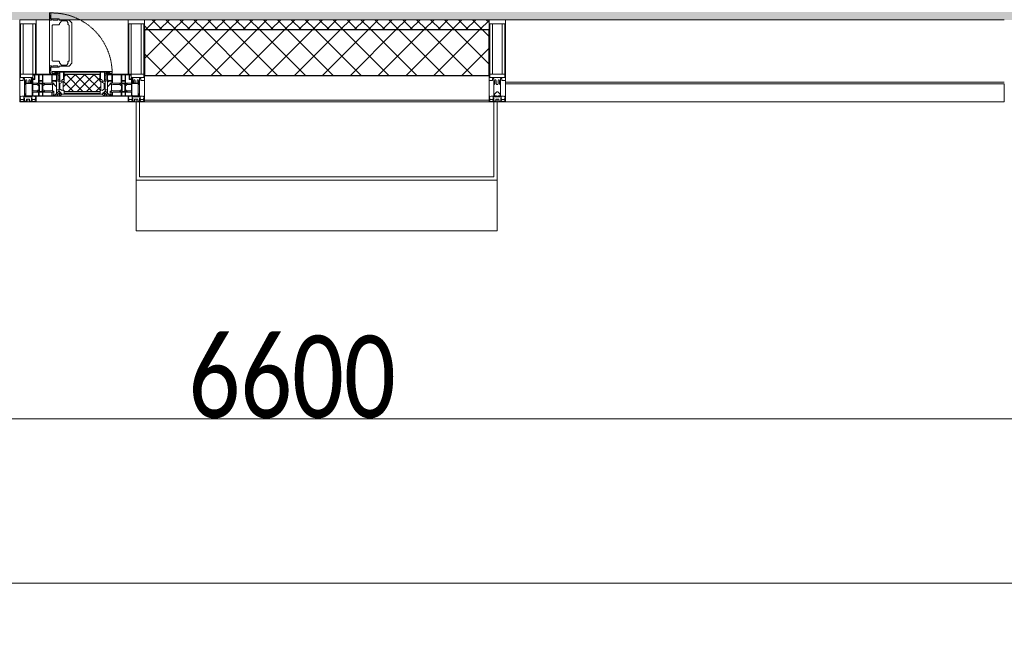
# Model space of a CAD drawing. Header units: millimetres. Extents: x -542966 to 178656, y -69521 to 267189.
# Tile 95 of 256: x -181633 to -178633, y 223020 to 224886. Entities that reach past the tile are written whole.
import ezdxf

# ---------------------------------------------------------------- set-up
doc = ezdxf.new("R2010")
doc.units = ezdxf.units.MM
doc.linetypes.add('-D1-02х01', pattern=[3, 2, -1])
doc.layers.get('Defpoints').update_dxf_attribs({"color": 31})
for name, color, linetype, lineweight in [('_0', 7, 'Continuous', 13), ('A-ANNO-DIMS', 8, 'Continuous', 5), ('A-COLS', 7, 'Continuous', 5), ('A-DETL-GENF', 7, 'Continuous', 5), ('A-GLAZ', 7, 'Continuous', 5), ('A-GLAZ-CURT', 8, 'Continuous', 5), ('A-GLAZ-CWMG', 8, 'Continuous', 5), ('A-WALL', 7, 'Continuous', 5), ('A-WALL-FNSH', 8, 'Continuous', 5)]:
    doc.layers.add(name, color=color, linetype=linetype, lineweight=lineweight)
doc.styles.add('Calibri Light', font='calibril.ttf', dxfattribs={"width": 0.8, "height": 250})
doc.dimstyles.new('2_5', dxfattribs={"dimscale": 304.8, "dimtxt": 294.337106, "dimasz": 0.492126, "dimexe": 0.492126, "dimexo": 0.492126, "dimgap": 0, "dimtad": 1, "dimdec": 0, "dimrnd": 5, "dimdsep": 46, "dimtxsty": 'Calibri Light', "dimblk1": 'OBLIQUE', "dimblk2": 'OBLIQUE', "dimsah": 1, "dimcen": 0.09, "dimdle": 0.492126, "dimazin": 0, "dimtfac": 1, "dimtdec": 4, "dimtix": 1, "dimtmove": 0, "dimatfit": 3, "dimfxl": 1, "dimtvp": 1, "dimtolj": 1, "dimtzin": 0, "dimlwd": 5, "dimlwe": 5, "dimarcsym": 2})

# ---------------------------------------------------------------- blocks, each defined once
blk = doc.blocks.new('A_PAN_Створка - 383мм-V18-50_AS_M_L19')
at = {"layer": 'A-GLAZ-CURT'}
h = blk.add_hatch(dxfattribs=at)
h.set_pattern_fill('FP_21', color=256, style=0, pattern_type=2)
h.set_pattern_definition([(225, (10810, -750), (14.142136, -14.142136), []), (315, (10810, -750), (14.142136, 14.142136), [])])
h.paths.add_polyline_path([(-48, -31.8), (-54.5, -31.8), (-54.9, -34.1), (-57.2, -36.4), (-57.2, -60.8), (-54.6, -63.4), (-53.6, -82.7), (54.6, -81.8), (54.6, -63.4), (57.2, -60.8), (57.2, -36.4), (54.9, -34.1), (54.5, -31.8)])
at = {"layer": 'A-DETL-GENF'}
for p, q in [((-70, -32.1), (-61.4, -23.5)), ((61.4, -23.5), (-61.4, -23.5)), ((-54.9, -25.8), (-53.9, -24.8)), ((-54.9, -29.5), (-54.9, -25.8)), ((-53.9, -30.5), (-54.9, -29.5)), ((-53.9, -24.8), (53.9, -24.8)), ((54.9, -25.8), (53.9, -24.8)), ((53.9, -30.5), (54.9, -29.5)), ((54.9, -29.5), (54.9, -25.8)), ((70, -32.1), (61.4, -23.5)), ((-70, -62.5), (-70, -32.1)), ((-67.8, -38.3), (-65.7, -37.4)), ((-67.8, -55.7), (-67.8, -38.3)), ((-66, -56.5), (-67.8, -55.7)), ((-66, -56.5), (-62, -59.1)), ((-65.7, -37.4), (-60.8, -34.7)), ((-62, -59.1), (-60.7, -61)), ((-60.8, -34.7), (-57.3, -35.9)), ((-55.2, -33.8), (-57.3, -35.9)), ((-54.9, -34.1), (-57.2, -36.4)), ((-57.2, -36.4), (-57.2, -60.8)), ((-55.2, -33.8), (-54.8, -31.5)), ((-54.5, -31.8), (-54.9, -34.1)), ((0, -31.5), (-54.8, -31.5)), ((54.5, -31.8), (-54.5, -31.8)), ((53.9, -30.5), (-53.9, -30.5)), ((0, -31.5), (54.8, -31.5)), ((54.9, -34.1), (54.5, -31.8)), ((55.2, -33.8), (54.8, -31.5)), ((57.2, -36.4), (54.9, -34.1)), ((55.2, -33.8), (57.3, -35.9)), ((57.2, -60.8), (57.2, -36.4)), ((60.8, -34.7), (57.3, -35.9)), ((62, -59.1), (60.7, -61)), ((65.7, -37.4), (60.8, -34.7)), ((66, -56.5), (62, -59.1)), ((67.8, -38.3), (65.7, -37.4)), ((66, -56.5), (67.8, -55.7)), ((67.8, -55.7), (67.8, -38.3)), ((70, -62.5), (70, -32.1)), ((-91.5, -87.5), (-73.9, -87.5)), ((-91.5, -92), (-91.5, -87.5)), ((-83.4, -90.3), (-83.4, -87.5)), ((-73.9, -62.5), (-70, -62.5)), ((-73.9, -87.5), (-73.9, -62.5)), ((-69.4, -66.5), (-73.9, -66.5)), ((-73.9, -81.5), (-69.4, -81.5)), ((-69.4, -85.5), (-73.9, -85.5)), ((-69.4, -81.5), (-69.4, -66.5)), ((-69.4, -90.3), (-69.4, -85.5)), ((-61.7, -62.5), (-67.9, -62.5)), ((-67.9, -62.5), (-67.9, -89.3)), ((-67.9, -89.3), (-66.9, -90.3)), ((-61.7, -64.9), (-61.7, -62.5)), ((-60.1, -67.7), (-61.7, -64.9)), ((-60.7, -61), (-57.4, -61)), ((-56.4, -67.7), (-60.1, -67.7)), ((-57.4, -61), (-54.9, -63.5)), ((-57.4, -90.3), (-56.4, -89.4)), ((-57.2, -60.8), (-54.6, -63.4)), ((-56.4, -89.4), (-56.4, -67.7)), ((-54.9, -63.5), (-54.9, -81.9)), ((-54.9, -81.9), (-53.8, -83)), ((-54.9, -85.6), (-53.9, -84.6)), ((-54.9, -89.3), (-54.9, -85.6)), ((-53.9, -90.3), (-54.9, -89.3)), ((-54.6, -63.4), (-54.6, -81.8)), ((-54.6, -81.8), (-53.6, -82.7)), ((-53.9, -84.6), (53.9, -84.6)), ((53.8, -83), (-53.8, -83)), ((-53.6, -82.7), (53.6, -82.7)), ((53.6, -82.7), (54.6, -81.8)), ((54.9, -81.9), (53.8, -83)), ((54.9, -85.6), (53.9, -84.6)), ((53.9, -90.3), (54.9, -89.3)), ((54.6, -63.4), (57.2, -60.8)), ((54.6, -81.8), (54.6, -63.4)), ((57.4, -61), (54.9, -63.5)), ((54.9, -63.5), (54.9, -81.9)), ((54.9, -89.3), (54.9, -85.6)), ((56.4, -67.7), (60.1, -67.7)), ((56.4, -89.4), (56.4, -67.7)), ((57.4, -90.3), (56.4, -89.4)), ((60.7, -61), (57.4, -61)), ((60.1, -67.7), (61.7, -64.9)), ((61.7, -62.5), (67.9, -62.5)), ((61.7, -64.9), (61.7, -62.5)), ((67.9, -89.3), (66.9, -90.3)), ((67.9, -62.5), (67.9, -89.3)), ((69.4, -66.5), (73.9, -66.5)), ((69.4, -81.5), (69.4, -66.5)), ((73.9, -81.5), (69.4, -81.5)), ((69.4, -85.5), (73.9, -85.5)), ((69.4, -90.3), (69.4, -85.5)), ((73.9, -62.5), (70, -62.5)), ((73.9, -87.5), (73.9, -62.5)), ((91.5, -87.5), (73.9, -87.5)), ((83.4, -90.3), (83.4, -87.5)), ((91.5, -92), (91.5, -87.5)), ((-91.5, -92), (91.5, -92)), ((-83.4, -90.3), (-69.4, -90.3)), ((-66.9, -90.3), (-57.4, -90.3)), ((53.9, -90.3), (-53.9, -90.3)), ((66.9, -90.3), (57.4, -90.3)), ((83.4, -90.3), (69.4, -90.3))]:
    blk.add_line(p, q, dxfattribs=at)
at = {"layer": 'A-DETL-GENF', "color": 9, "true_color": 0xc8c8c8}
for p, q in [((95.1, -87.5), (95.1, -105.1)), ((99.6, -87.5), (95.1, -87.5)), ((99.6, -270.5), (99.6, -87.5)), ((39.7, -109), (31.1, -117.6)), ((31.1, -117.6), (31.1, -240.4)), ((70.1, -109), (39.7, -109)), ((45, -113.3), (42.3, -118.2)), ((42.3, -118.2), (43.5, -121.7)), ((45.9, -111.2), (45, -113.3)), ((63.3, -111.2), (45.9, -111.2)), ((64.1, -113), (63.3, -111.2)), ((64.1, -113), (66.7, -117)), ((66.7, -117), (68.6, -118.3)), ((68.6, -118.3), (68.6, -121.6)), ((70.1, -105.1), (70.1, -109)), ((95.1, -105.1), (70.1, -105.1)), ((74.1, -109.6), (74.1, -105.1)), ((89.1, -109.6), (74.1, -109.6)), ((89.1, -105.1), (89.1, -109.6)), ((93.1, -109.6), (93.1, -105.1)), ((97.9, -109.6), (93.1, -109.6)), ((97.9, -95.6), (95.1, -95.6)), ((97.9, -95.6), (97.9, -109.6)), ((41.4, -123.8), (39.1, -124.2)), ((39.1, -179), (39.1, -124.2)), ((41.4, -123.8), (43.5, -121.7)), ((68.6, -121.6), (71.1, -124.1)), ((71.1, -124.1), (89.5, -124.1)), ((89.5, -124.1), (90.6, -125.2)), ((90.6, -125.2), (90.6, -232.8)), ((39.1, -179), (39.1, -233.8)), ((41.4, -234.2), (39.1, -233.8)), ((41.4, -234.2), (43.5, -236.3)), ((42.3, -239.8), (43.5, -236.3)), ((45, -244.7), (42.3, -239.8)), ((66.7, -241), (68.6, -239.7)), ((68.6, -236.4), (71.1, -233.9)), ((68.6, -239.7), (68.6, -236.4)), ((71.1, -233.9), (89.5, -233.9)), ((89.5, -233.9), (90.6, -232.8)), ((39.7, -249), (31.1, -240.4)), ((70.1, -249), (39.7, -249)), ((45.9, -246.8), (45, -244.7)), ((63.3, -246.8), (45.9, -246.8)), ((64.1, -245), (63.3, -246.8)), ((64.1, -245), (66.7, -241)), ((70.1, -252.9), (70.1, -249)), ((95.1, -252.9), (70.1, -252.9)), ((74.1, -248.4), (74.1, -252.9)), ((89.1, -248.4), (74.1, -248.4)), ((89.1, -252.9), (89.1, -248.4)), ((93.1, -248.4), (93.1, -252.9)), ((97.9, -248.4), (93.1, -248.4)), ((95.1, -270.5), (95.1, -252.9)), ((97.9, -262.4), (95.1, -262.4)), ((97.9, -262.4), (97.9, -248.4)), ((99.6, -270.5), (95.1, -270.5))]:
    blk.add_line(p, q, dxfattribs=at)
at = {"layer": 'A-GLAZ'}
for p, q in [((-67.9, -17), (-171, -17)), ((-171, -17), (-171, -57)), ((-171, -18.5), (-153.5, -18.5)), ((-153.5, -18.5), (-152, -20)), ((-152, -20), (-152, -73.5)), ((-150.5, -17), (-150.5, -29.4)), ((-132.4, -18.6), (-150.5, -18.6)), ((-150.5, -29.4), (-132.4, -29.4)), ((-132.4, -29.4), (-132.4, -18.6)), ((-131, -18.2), (-131, -29.5)), ((-120.8, -18.2), (-131, -18.2)), ((-131, -29.5), (-120.8, -29.5)), ((-120.8, -18.2), (-120.8, -29.5)), ((-119.3, -18.6), (-92.5, -18.6)), ((-119.3, -29.4), (-119.3, -18.6)), ((-92.5, -29.4), (-119.3, -29.4)), ((-92.5, -18.6), (-92.5, -29.4)), ((-90.8, -18.5), (-90.8, -29.4)), ((-87.3, -18.5), (-90.8, -18.5)), ((-90.8, -29.4), (-85.9, -29.4)), ((-87.3, -20.4), (-87.3, -18.5)), ((-87.3, -20.4), (-87.3, -21.9)), ((-84.8, -20.4), (-87.3, -20.4)), ((-87.3, -21.9), (-85.9, -21.9)), ((-85.9, -18.2), (-85.9, -20.4)), ((-75.9, -18.2), (-85.9, -18.2)), ((-85.9, -21.9), (-85.9, -29.4)), ((-85.9, -29.4), (-85.9, -32.5)), ((-83.4, -20.4), (-84.8, -20.4)), ((-70, -33.8), (-83.4, -20.4)), ((-78, -84), (-78, -23.5)), ((-78, -23.5), (-67.9, -23.5)), ((-75.9, -21.5), (-75.9, -18.2)), ((-75.9, -21.5), (-75.9, -23.5)), ((-74.9, -21.5), (-75.9, -21.5)), ((-75.9, -23.5), (-73, -23.5)), ((-74.9, -17.9), (-74.9, -21.5)), ((-68.9, -17.9), (-74.9, -17.9)), ((-67.2, -29.3), (-73, -23.5)), ((-61.4, -23.5), (-70, -32.1)), ((-68.9, -21.5), (-68.9, -17.9)), ((-67.9, -21.5), (-68.9, -21.5)), ((67.9, -17), (-67.9, -17)), ((-61.4, -23.5), (-67.9, -17)), ((-67.9, -17), (-67.9, -23.5)), ((-67.9, -17), (67.9, -17)), ((-67.9, -21.5), (-67.9, -23.5)), ((-67.9, -23.5), (-64.6, -26.8)), ((-67.9, -23.5), (-64.6, -26.8)), ((-64.6, -26.8), (-67.2, -29.3)), ((-64.6, -26.8), (-61.4, -23.5)), ((61.4, -23.5), (-61.4, -23.5)), ((67.9, -17), (61.4, -23.5)), ((70, -32.1), (61.4, -23.5)), ((61.4, -23.5), (64.6, -26.8)), ((67.9, -23.5), (64.6, -26.8)), ((64.6, -26.8), (67.9, -23.5)), ((64.6, -26.8), (67.2, -29.3)), ((67.2, -29.3), (73, -23.5)), ((67.9, -23.5), (67.9, -17)), ((171, -17), (67.9, -17)), ((67.9, -21.5), (67.9, -23.5)), ((67.9, -21.5), (68.9, -21.5)), ((67.9, -23.5), (78, -23.5)), ((68.9, -17.9), (74.9, -17.9)), ((68.9, -21.5), (68.9, -17.9)), ((70, -33.8), (83.4, -20.4)), ((75.9, -23.5), (73, -23.5)), ((74.9, -17.9), (74.9, -21.5)), ((74.9, -21.5), (75.9, -21.5)), ((75.9, -18.2), (85.9, -18.2)), ((75.9, -21.5), (75.9, -18.2)), ((75.9, -21.5), (75.9, -23.5)), ((78, -23.5), (78, -84)), ((83.4, -20.4), (84.8, -20.4)), ((84.8, -20.4), (87.3, -20.4)), ((85.9, -18.2), (85.9, -20.4)), ((85.9, -21.9), (85.9, -29.4)), ((87.3, -21.9), (85.9, -21.9)), ((85.9, -29.4), (85.9, -32.5)), ((90.8, -29.4), (85.9, -29.4)), ((87.3, -18.5), (90.8, -18.5)), ((87.3, -20.4), (87.3, -18.5)), ((87.3, -20.4), (87.3, -21.9)), ((90.8, -18.5), (90.8, -29.4)), ((92.5, -18.6), (92.5, -29.4)), ((119.3, -18.6), (92.5, -18.6)), ((92.5, -29.4), (119.3, -29.4)), ((119.3, -29.4), (119.3, -18.6)), ((120.8, -18.2), (120.8, -29.5)), ((120.8, -18.2), (131, -18.2)), ((131, -29.5), (120.8, -29.5)), ((131, -18.2), (131, -29.5)), ((132.4, -18.6), (150.5, -18.6)), ((132.4, -29.4), (132.4, -18.6)), ((150.5, -29.4), (132.4, -29.4)), ((150.5, -17), (150.5, -29.4)), ((153.5, -18.5), (152, -20)), ((152, -20), (152, -73.5)), ((171, -18.5), (153.5, -18.5)), ((171, -57), (171, -17)), ((-171, -55.5), (-152, -55.5)), ((-171, -57), (-156, -57)), ((-153, -60), (-153, -73.5)), ((-150.5, -33.6), (-150.5, -68)), ((-136.3, -33.6), (-150.5, -33.6)), ((-136.4, -52.4), (-150.5, -52.4)), ((-150.5, -56.6), (-132.4, -56.6)), ((-137.2, -31), (-135.8, -35)), ((-132.5, -31), (-137.2, -31)), ((-137.2, -54.8), (-135.8, -50.8)), ((-132.5, -54.8), (-137.2, -54.8)), ((-132.1, -36.8), (-135.8, -35)), ((-132.1, -49), (-135.8, -50.8)), ((-132.5, -31.9), (-133.4, -33.7)), ((-133.4, -33.7), (-130.1, -35.3)), ((-133.4, -52), (-130.1, -50.4)), ((-132.5, -53.8), (-133.4, -52)), ((-132.5, -31.9), (-132.5, -31)), ((-132.5, -53.8), (-132.5, -54.8)), ((-132.4, -56.6), (-132.4, -82.5)), ((-132.1, -49), (-132.1, -36.8)), ((-131, -30.9), (-131, -33)), ((-120.8, -30.9), (-131, -30.9)), ((-129.4, -34.6), (-131, -33)), ((-129.4, -51.1), (-131, -52.7)), ((-131, -55.1), (-131, -52.7)), ((-120.8, -55.1), (-131, -55.1)), ((-131, -56.5), (-131, -62.6)), ((-131, -56.5), (-120.8, -56.5)), ((-130.1, -35.3), (-129.4, -34.6)), ((-130.1, -35.3), (-130.1, -50.4)), ((-130.1, -50.4), (-129.4, -51.1)), ((-122.4, -34.6), (-120.8, -33)), ((-121.7, -35.3), (-122.4, -34.6)), ((-121.7, -50.4), (-122.4, -51.1)), ((-122.4, -51.1), (-120.8, -52.7)), ((-118.4, -33.7), (-121.7, -35.3)), ((-121.7, -35.3), (-121.7, -50.4)), ((-118.4, -52), (-121.7, -50.4)), ((-120.8, -30.9), (-120.8, -33)), ((-120.8, -55.1), (-120.8, -52.7)), ((-120.8, -56.5), (-120.8, -62.6)), ((-119.7, -36.8), (-115.9, -35)), ((-119.7, -49), (-119.7, -36.8)), ((-119.7, -49), (-115.9, -50.8)), ((-119.3, -31), (-114.6, -31)), ((-119.3, -31.9), (-119.3, -31)), ((-119.3, -31.9), (-118.4, -33.7)), ((-119.3, -53.8), (-118.4, -52)), ((-119.3, -53.8), (-119.3, -54.8)), ((-119.3, -54.8), (-114.6, -54.8)), ((-119.3, -56.6), (-119.3, -82.5)), ((-92.5, -56.6), (-119.3, -56.6)), ((-114.6, -31), (-115.9, -35)), ((-114.6, -54.8), (-115.9, -50.8)), ((-94.1, -33.5), (-115.4, -33.5)), ((-94.1, -52.5), (-115.3, -52.5)), ((-89.9, -35.1), (-94.1, -33.5)), ((-89.9, -50.9), (-94.1, -52.5)), ((-92.5, -56.6), (-92.5, -82.5)), ((-90.8, -56.6), (-85.9, -56.6)), ((-90.8, -62.7), (-90.8, -56.6)), ((-89.9, -32.5), (-89.9, -35.1)), ((-85.9, -32.5), (-89.9, -32.5)), ((-89.9, -35.1), (-89.9, -50.9)), ((-89.9, -52.2), (-89.9, -50.9)), ((-89.9, -52.2), (-88.6, -53.5)), ((-85.9, -53.5), (-88.6, -53.5)), ((-85.9, -53.5), (-78, -45.6)), ((-85.9, -56.6), (-85.9, -53.5)), ((-78, -36.8), (-70, -36.8)), ((-78, -45.6), (-78, -36.8)), ((-70, -32.1), (-70, -62.5)), ((-70, -36.8), (-70, -33.8)), ((70, -62.5), (70, -32.1)), ((70, -36.8), (70, -33.8)), ((78, -36.8), (70, -36.8)), ((78, -45.6), (78, -36.8)), ((85.9, -53.5), (78, -45.6)), ((85.9, -32.5), (89.9, -32.5)), ((85.9, -53.5), (88.6, -53.5)), ((85.9, -56.6), (85.9, -53.5)), ((90.8, -56.6), (85.9, -56.6)), ((89.9, -52.2), (88.6, -53.5)), ((89.9, -32.5), (89.9, -35.1)), ((89.9, -35.1), (94.1, -33.5)), ((89.9, -35.1), (89.9, -50.9)), ((89.9, -50.9), (94.1, -52.5)), ((89.9, -52.2), (89.9, -50.9)), ((90.8, -62.7), (90.8, -56.6)), ((92.5, -56.6), (119.3, -56.6)), ((92.5, -56.6), (92.5, -82.5)), ((94.1, -33.5), (115.4, -33.5)), ((94.1, -52.5), (115.3, -52.5)), ((114.6, -31), (115.9, -35)), ((119.3, -31), (114.6, -31)), ((114.6, -54.8), (115.9, -50.8)), ((119.3, -54.8), (114.6, -54.8)), ((119.7, -36.8), (115.9, -35)), ((119.7, -49), (115.9, -50.8)), ((119.3, -31.9), (118.4, -33.7)), ((118.4, -33.7), (121.7, -35.3)), ((118.4, -52), (121.7, -50.4)), ((119.3, -53.8), (118.4, -52)), ((119.3, -31.9), (119.3, -31)), ((119.3, -53.8), (119.3, -54.8)), ((119.3, -56.6), (119.3, -82.5)), ((119.7, -49), (119.7, -36.8)), ((120.8, -30.9), (120.8, -33)), ((120.8, -30.9), (131, -30.9)), ((122.4, -34.6), (120.8, -33)), ((122.4, -51.1), (120.8, -52.7)), ((120.8, -55.1), (120.8, -52.7)), ((120.8, -55.1), (131, -55.1)), ((120.8, -56.5), (120.8, -62.6)), ((131, -56.5), (120.8, -56.5)), ((121.7, -35.3), (122.4, -34.6)), ((121.7, -35.3), (121.7, -50.4)), ((121.7, -50.4), (122.4, -51.1)), ((129.4, -34.6), (131, -33)), ((130.1, -35.3), (129.4, -34.6)), ((130.1, -50.4), (129.4, -51.1)), ((129.4, -51.1), (131, -52.7)), ((133.4, -33.7), (130.1, -35.3)), ((130.1, -35.3), (130.1, -50.4)), ((133.4, -52), (130.1, -50.4)), ((131, -30.9), (131, -33)), ((131, -55.1), (131, -52.7)), ((131, -56.5), (131, -62.6)), ((132.1, -36.8), (135.8, -35)), ((132.1, -49), (132.1, -36.8)), ((132.1, -49), (135.8, -50.8)), ((150.5, -56.6), (132.4, -56.6)), ((132.4, -56.6), (132.4, -82.5)), ((132.5, -31), (137.2, -31)), ((132.5, -31.9), (132.5, -31)), ((132.5, -31.9), (133.4, -33.7)), ((132.5, -53.8), (133.4, -52)), ((132.5, -53.8), (132.5, -54.8)), ((132.5, -54.8), (137.2, -54.8)), ((137.2, -31), (135.8, -35)), ((137.2, -54.8), (135.8, -50.8)), ((136.3, -33.6), (150.5, -33.6)), ((136.4, -52.4), (150.5, -52.4)), ((150.5, -33.6), (150.5, -68)), ((171, -55.5), (152, -55.5)), ((153, -73.5), (153, -60)), ((156, -57), (171, -57)), ((-153, -73.5), (-150, -73.5)), ((-150.5, -68), (-143.5, -68)), ((-150.5, -69.5), (-150.5, -73.5)), ((-145, -69.5), (-150.5, -69.5)), ((-150, -73.5), (-150, -84)), ((-150, -84), (-78, -84)), ((-148.5, -81), (-148.5, -82.5)), ((-143.5, -81), (-148.5, -81)), ((-148.5, -82.5), (-132.4, -82.5)), ((-145, -69.5), (-145, -79.5)), ((-143.5, -68), (-143.5, -81)), ((-120.8, -62.6), (-131, -62.6)), ((-131, -64.6), (-120.8, -64.6)), ((-131, -82.5), (-131, -64.6)), ((-131, -82.5), (-120.8, -82.5)), ((-120.8, -82.5), (-120.8, -64.6)), ((-119.3, -82.5), (-92.5, -82.5)), ((-73.9, -87.5), (-91.5, -87.5)), ((-91.5, -87.5), (-91.5, -92)), ((-80.4, -62.7), (-90.8, -62.7)), ((-90.8, -64.6), (-90.8, -82.5)), ((-80.1, -64.6), (-90.8, -64.6)), ((-90.8, -82.5), (-79.5, -82.5)), ((-78, -84), (-85, -84)), ((-85, -84), (-85, -87.5)), ((-85, -87.5), (-78, -87.5)), ((-80.4, -61.1), (-80.4, -62.7)), ((-78, -61.1), (-80.4, -61.1)), ((-80.1, -66.1), (-80.1, -64.6)), ((-78, -66.1), (-80.1, -66.1)), ((-79.5, -80.6), (-78, -80.6)), ((-79.5, -82.5), (-79.5, -80.6)), ((-78, -66.1), (-78, -61.1)), ((-78, -87.5), (-78, -84)), ((-78, -84), (-73.9, -84)), ((-70, -62.5), (-73.9, -62.5)), ((-73.9, -62.5), (-73.9, -87.5)), ((73.9, -62.5), (70, -62.5)), ((73.9, -87.5), (73.9, -62.5)), ((73.9, -84), (78, -84)), ((91.5, -87.5), (73.9, -87.5)), ((78, -61.1), (80.4, -61.1)), ((78, -66.1), (78, -61.1)), ((78, -66.1), (80.1, -66.1)), ((79.5, -80.6), (78, -80.6)), ((78, -87.5), (78, -84)), ((78, -84), (85, -84)), ((78, -84), (150, -84)), ((85, -87.5), (78, -87.5)), ((79.5, -82.5), (79.5, -80.6)), ((90.8, -82.5), (79.5, -82.5)), ((80.1, -64.6), (90.8, -64.6)), ((80.1, -66.1), (80.1, -64.6)), ((80.4, -61.1), (80.4, -62.7)), ((80.4, -62.7), (90.8, -62.7)), ((85, -84), (85, -87.5)), ((90.8, -64.6), (90.8, -82.5)), ((91.5, -92), (91.5, -87.5)), ((119.3, -82.5), (92.5, -82.5)), ((120.8, -62.6), (131, -62.6)), ((120.8, -82.5), (120.8, -64.6)), ((131, -64.6), (120.8, -64.6)), ((131, -82.5), (120.8, -82.5)), ((131, -82.5), (131, -64.6)), ((148.5, -82.5), (132.4, -82.5)), ((143.5, -68), (143.5, -81)), ((150.5, -68), (143.5, -68)), ((143.5, -81), (148.5, -81)), ((145, -69.5), (150.5, -69.5)), ((145, -69.5), (145, -79.5)), ((148.5, -81), (148.5, -82.5)), ((150, -84), (150, -73.5)), ((150, -73.5), (153, -73.5)), ((150.5, -69.5), (150.5, -73.5)), ((-91.5, -92), (91.5, -92))]:
    blk.add_line(p, q, dxfattribs=at)
for centre, start, end in [((-156, -60), 0, 90), ((156, -60), 90, 180)]:
    blk.add_arc(centre, 3, start, end, dxfattribs=at)
at = {"layer": 'A-GLAZ', "linetype": '-D1-02х01'}
blk.add_arc((91.4, -87.5), 183, 181.4091, 271.1445, dxfattribs=at)
blk = doc.blocks.new('Rectangular Mullion - 50Wx250H-V1-50_AS_M_L19')
at = {"layer": 'A-DETL-GENF'}
for p, q in [((-25, 65.2), (-25, 250)), ((-25, 250), (0, 250)), ((25, 250), (0, 250)), ((25, 65.2), (25, 250)), ((-23, 237.3), (0, 237.3)), ((-23, 237.3), (-23, 73.6)), ((-14.9, 84), (-14.9, 237.3)), ((23, 237.3), (0, 237.3)), ((14.9, 84), (14.9, 237.3)), ((23, 237.3), (23, 73.6)), ((-14, 65.2), (-25, 65.2)), ((0, 84), (-23, 84)), ((-0.5, 73.6), (-23, 73.6)), ((-14, 71.3), (-14, 65.2)), ((-10, 71.3), (-14, 71.3)), ((-10, 53), (-10, 71.3)), ((-7, 65.2), (-5.9, 67.3)), ((-7, 65.2), (-7, 54.7)), ((-4.1, 67.3), (-5.9, 67.3)), ((-4.1, 67.3), (-2.9, 65.1)), ((-2.9, 65.1), (-2.9, 54.6)), ((0, 84), (23, 84)), ((0.5, 73.6), (23, 73.6)), ((4.1, 67.3), (2.9, 65.1)), ((2.9, 65.1), (2.9, 54.6)), ((4.1, 67.3), (5.9, 67.3)), ((7, 65.2), (5.9, 67.3)), ((7, 65.2), (7, 54.7)), ((10, 71.3), (14, 71.3)), ((10, 53), (10, 71.3)), ((14, 71.3), (14, 65.2)), ((14, 65.2), (25, 65.2)), ((-8.7, 53), (-10, 53)), ((-10, 53), (-10, 17)), ((-8.7, 53), (-7, 54.7)), ((-1.3, 53), (-2.9, 54.6)), ((0, 53), (-1.3, 53)), ((0, 53), (1.3, 53)), ((1.3, 53), (2.9, 54.6)), ((8.7, 53), (7, 54.7)), ((8.7, 53), (10, 53)), ((10, 53), (10, 17)), ((-23.8, 14.6), (-25, 14.2)), ((-25, 0), (-25, 14.2)), ((-22.3, 17), (-23.8, 17)), ((-23.8, 17), (-23.8, 14.6)), ((-22.5, 10.6), (-23.8, 14.6)), ((-22.5, 10.6), (-23.7, 9.9)), ((-23.7, 1.3), (-23.7, 9.9)), ((-23.7, 1.3), (-11.8, 1.3)), ((-23.2, 10.2), (-22.5, 8)), ((-22.5, 8), (-22.5, 4.5)), ((-21.3, 4.5), (-22.5, 4.5)), ((-22.3, 17), (-22.3, 16)), ((-22.3, 16), (-21.3, 16)), ((-19, 17.6), (-21.3, 16)), ((-21.3, 4.5), (-21.3, 6.5)), ((-21.3, 6.5), (-14.2, 6.5)), ((-18.4, 16.6), (-19, 17.6)), ((-7.4, 16.6), (-18.4, 16.6)), ((-14.2, 6.5), (-14.2, 4.5)), ((-13.2, 4.5), (-14.2, 4.5)), ((-13.2, 4.5), (-12.2, 7.2)), ((-12.7, 7.6), (-11.3, 11.4)), ((-12.7, 7.6), (-11.8, 6.9)), ((-12.2, 9), (-12.2, 14.8)), ((-12.2, 14.8), (0, 14.8)), ((-11.8, 1.3), (-11.8, 6.9)), ((-10.5, 11.2), (-11.3, 11.4)), ((-10.5, 1.5), (-10.5, 11.2)), ((-4.8, 1.5), (-10.5, 1.5)), ((-10, 17), (-7.5, 17)), ((-8.5, 23), (-1.5, 30)), ((-8.5, 18.5), (-8.5, 23)), ((-7.5, 18.5), (-8.5, 18.5)), ((-7.5, 17), (-7.5, 18.5)), ((-7.4, 18), (-7.4, 16.6)), ((-2.6, 18), (-7.4, 18)), ((0, 8), (-4.8, 8)), ((-4.8, 1.5), (-4.8, 8)), ((-2.6, 18), (-2.6, 16.8)), ((-2.6, 16.8), (0, 16.8)), ((-1.5, 30), (0, 30)), ((1.5, 30), (0, 30)), ((2.6, 16.8), (0, 16.8)), ((0, 14.8), (0, 16.8)), ((0, 14.8), (0, 16.8)), ((12.2, 14.8), (0, 14.8)), ((0, 0), (0, 8)), ((0, 8), (4.8, 8)), ((0, 0), (0, 8)), ((8.5, 23), (1.5, 30)), ((2.6, 18), (2.6, 16.8)), ((2.6, 18), (7.4, 18)), ((4.8, 1.5), (4.8, 8)), ((4.8, 1.5), (10.5, 1.5)), ((7.4, 18), (7.4, 16.6)), ((7.4, 16.6), (18.4, 16.6)), ((7.5, 18.5), (8.5, 18.5)), ((7.5, 17), (7.5, 18.5)), ((10, 17), (7.5, 17)), ((8.5, 18.5), (8.5, 23)), ((10.5, 11.2), (11.3, 11.4)), ((10.5, 1.5), (10.5, 11.2)), ((12.7, 7.6), (11.3, 11.4)), ((12.7, 7.6), (11.8, 6.9)), ((11.8, 1.3), (11.8, 6.9)), ((23.7, 1.3), (11.8, 1.3)), ((12.2, 9), (12.2, 14.8)), ((13.2, 4.5), (12.2, 7.2)), ((13.2, 4.5), (14.2, 4.5)), ((21.3, 6.5), (14.2, 6.5)), ((14.2, 6.5), (14.2, 4.5)), ((18.4, 16.6), (19, 17.6)), ((19, 17.6), (21.3, 16)), ((22.3, 16), (21.3, 16)), ((21.3, 4.5), (21.3, 6.5)), ((21.3, 4.5), (22.5, 4.5)), ((22.3, 17), (22.3, 16)), ((22.3, 17), (23.8, 17)), ((22.5, 10.6), (23.8, 14.6)), ((22.5, 10.6), (23.7, 9.9)), ((23.2, 10.2), (22.5, 8)), ((22.5, 8), (22.5, 4.5)), ((23.7, 1.3), (23.7, 9.9)), ((23.8, 17), (23.8, 14.6)), ((23.8, 14.6), (25, 14.2)), ((25, 0), (25, 14.2)), ((-25, 0), (0, 0)), ((25, 0), (0, 0))]:
    blk.add_line(p, q, dxfattribs=at)
for centre, start, end in [((-0.5, 73.1), 360, 90), ((0.5, 73.1), 90, 180)]:
    blk.add_arc(centre, 0.5, start, end, dxfattribs=at)
blk = doc.blocks.new('Rectangular Mullion - R_StandardFrame_50Wx250H-4752222-50_AS_M_L19')
at = {"layer": 'A-GLAZ-CWMG', "lineweight": 9}
for p, q in [((-25, 0), (-25, 250)), ((-25, 250), (25, 250)), ((25, 250), (25, 0)), ((25, 0), (-25, 0))]:
    blk.add_line(p, q, dxfattribs=at)
blk = doc.blocks.new('Rectangular Mullion - 50Wx250H-V3-50_AS_M_L19')
at = {"layer": 'A-DETL-GENF'}
for p, q in [((-25, 65.2), (-25, 250)), ((-25, 250), (0, 250)), ((25, 250), (0, 250)), ((25, 84), (25, 250)), ((-23, 237.3), (0, 237.3)), ((-23, 237.3), (-23, 73.6)), ((-14.9, 84), (-14.9, 237.3)), ((23, 237.3), (0, 237.3)), ((14.9, 84), (14.9, 237.3)), ((23, 237.3), (23, 84)), ((-14, 65.2), (-25, 65.2)), ((0, 84), (-23, 84)), ((-0.5, 73.6), (-23, 73.6)), ((-14, 71.3), (-14, 65.2)), ((-10, 71.3), (-14, 71.3)), ((-10, 53), (-10, 71.3)), ((-7, 65.2), (-5.9, 67.3)), ((-7, 65.2), (-7, 54.7)), ((-4.1, 67.3), (-5.9, 67.3)), ((-4.1, 67.3), (-2.9, 65.1)), ((-2.9, 65.1), (-2.9, 57)), ((0, 84), (15, 84)), ((0.5, 73.6), (15, 73.6)), ((4.1, 67.3), (2.9, 65.1)), ((2.9, 65.1), (2.9, 57)), ((4.1, 67.3), (5.9, 67.3)), ((7, 65.2), (5.9, 67.3)), ((7, 65.2), (7, 57)), ((10, 71.3), (12, 71.3)), ((10, 57.4), (10, 71.3)), ((-8.7, 53), (-10, 53)), ((-10, 53), (-10, 17)), ((-8.7, 53), (-7, 54.7)), ((-23.8, 14.6), (-25, 14.2)), ((-25, 0), (-25, 14.2)), ((-22.3, 17), (-23.8, 17)), ((-23.8, 17), (-23.8, 14.6)), ((-22.5, 10.6), (-23.8, 14.6)), ((-22.5, 10.6), (-23.7, 9.9)), ((-23.7, 1.3), (-23.7, 9.9)), ((-23.7, 1.3), (-11.8, 1.3)), ((-23.2, 10.2), (-22.5, 8)), ((-22.5, 8), (-22.5, 4.5)), ((-21.3, 4.5), (-22.5, 4.5)), ((-22.3, 17), (-22.3, 16)), ((-22.3, 16), (-21.3, 16)), ((-19, 17.6), (-21.3, 16)), ((-21.3, 4.5), (-21.3, 6.5)), ((-21.3, 6.5), (-14.2, 6.5)), ((-18.4, 16.6), (-19, 17.6)), ((-7.4, 16.6), (-18.4, 16.6)), ((-14.2, 6.5), (-14.2, 4.5)), ((-13.2, 4.5), (-14.2, 4.5)), ((-13.2, 4.5), (-12.2, 7.2)), ((-12.7, 7.6), (-11.3, 11.4)), ((-12.7, 7.6), (-11.8, 6.9)), ((-12.2, 9), (-12.2, 14.8)), ((-12.2, 14.8), (0, 14.8)), ((-11.8, 1.3), (-11.8, 6.9)), ((-10.5, 11.2), (-11.3, 11.4)), ((-10.5, 1.5), (-10.5, 11.2)), ((-4.8, 1.5), (-10.5, 1.5)), ((-10, 17), (-7.5, 17)), ((-8.5, 23), (-6, 25.5)), ((-8.5, 18.5), (-8.5, 23)), ((-7.5, 18.5), (-8.5, 18.5)), ((-7.5, 17), (-7.5, 18.5)), ((-7.4, 18), (-7.4, 16.6)), ((-6, 18), (-7.4, 18)), ((0, 8), (-4.8, 8)), ((-4.8, 1.5), (-4.8, 8)), ((-2.6, 16.8), (0, 16.8)), ((2.6, 16.8), (0, 16.8)), ((0, 14.8), (0, 16.8)), ((0, 14.8), (0, 16.8)), ((12.2, 14.8), (0, 14.8)), ((0, 0), (0, 8)), ((0, 8), (4.8, 8)), ((0, 0), (0, 8)), ((4.8, 1.5), (4.8, 8)), ((4.8, 1.5), (10.5, 1.5)), ((7.4, 16.6), (18.4, 16.6)), ((10.5, 11.2), (11.3, 11.4)), ((10.5, 1.5), (10.5, 11.2)), ((12.7, 7.6), (11.3, 11.4)), ((12.7, 7.6), (11.8, 6.9)), ((11.8, 1.3), (11.8, 6.9)), ((23.7, 1.3), (11.8, 1.3)), ((12.2, 9), (12.2, 14.8)), ((13.2, 4.5), (12.2, 7.2)), ((13.2, 4.5), (14.2, 4.5)), ((21.3, 6.5), (14.2, 6.5)), ((14.2, 6.5), (14.2, 4.5)), ((19.9, 17), (21.3, 16)), ((22.3, 16), (21.3, 16)), ((21.3, 4.5), (21.3, 6.5)), ((21.3, 4.5), (22.5, 4.5)), ((22.3, 17), (22.3, 16)), ((22.5, 10.6), (23.8, 14.6)), ((22.5, 10.6), (23.7, 9.9)), ((23.2, 10.2), (22.5, 8)), ((22.5, 8), (22.5, 4.5)), ((23.7, 1.3), (23.7, 9.9)), ((23.8, 17), (23.8, 14.6)), ((23.8, 14.6), (25, 14.2)), ((25, 0), (25, 14.2)), ((-25, 0), (0, 0)), ((25, 0), (0, 0))]:
    blk.add_line(p, q, dxfattribs=at)
for centre, start, end in [((-0.5, 73.1), 360, 90), ((0.5, 73.1), 90, 180)]:
    blk.add_arc(centre, 0.5, start, end, dxfattribs=at)
blk = doc.blocks.new('Rectangular Mullion - R_StandardFrame_50Wx250H-V9-50_AS_M_L19')
at = {"layer": 'A-GLAZ-CWMG', "lineweight": 9}
for p, q in [((-25, 0), (-25, 250)), ((-25, 250), (25, 250)), ((25, 250), (25, 84)), ((25, 0), (-25, 0)), ((25, 17), (25, 0))]:
    blk.add_line(p, q, dxfattribs=at)
blk = doc.blocks.new('Rectangular Mullion - 50Wx250H-2623690-50_AS_M_L19')
at = {"layer": 'A-DETL-GENF'}
for p, q in [((-25, 84), (-25, 250)), ((-25, 250), (0, 250)), ((25, 250), (0, 250)), ((25, 65.2), (25, 250)), ((-23, 237.3), (0, 237.3)), ((-23, 237.3), (-23, 84)), ((-14.9, 84), (-14.9, 237.3)), ((23, 237.3), (0, 237.3)), ((14.9, 84), (14.9, 237.3)), ((23, 237.3), (23, 73.6)), ((0, 84), (-15, 84)), ((-0.5, 73.6), (-15, 73.6)), ((-10, 71.3), (-12, 71.3)), ((-10, 57.4), (-10, 71.3)), ((-7, 65.2), (-5.9, 67.3)), ((-7, 65.2), (-7, 57)), ((-4.1, 67.3), (-5.9, 67.3)), ((-4.1, 67.3), (-2.9, 65.1)), ((-2.9, 65.1), (-2.9, 57)), ((0, 84), (23, 84)), ((0.5, 73.6), (23, 73.6)), ((4.1, 67.3), (2.9, 65.1)), ((2.9, 65.1), (2.9, 57)), ((4.1, 67.3), (5.9, 67.3)), ((7, 65.2), (5.9, 67.3)), ((7, 65.2), (7, 54.7)), ((10, 71.3), (14, 71.3)), ((10, 53), (10, 71.3)), ((14, 71.3), (14, 65.2)), ((14, 65.2), (25, 65.2)), ((8.7, 53), (7, 54.7)), ((8.7, 53), (10, 53)), ((10, 53), (10, 17)), ((-23.8, 14.6), (-25, 14.2)), ((-25, 0), (-25, 14.2)), ((-23.8, 17), (-23.8, 14.6)), ((-22.5, 10.6), (-23.8, 14.6)), ((-22.5, 10.6), (-23.7, 9.9)), ((-23.7, 1.3), (-23.7, 9.9)), ((-23.7, 1.3), (-11.8, 1.3)), ((-23.2, 10.2), (-22.5, 8)), ((-22.5, 8), (-22.5, 4.5)), ((-21.3, 4.5), (-22.5, 4.5)), ((-22.3, 17), (-22.3, 16)), ((-22.3, 16), (-21.3, 16)), ((-19.9, 17), (-21.3, 16)), ((-21.3, 4.5), (-21.3, 6.5)), ((-21.3, 6.5), (-14.2, 6.5)), ((-7.4, 16.6), (-18.4, 16.6)), ((-14.2, 6.5), (-14.2, 4.5)), ((-13.2, 4.5), (-14.2, 4.5)), ((-13.2, 4.5), (-12.2, 7.2)), ((-12.7, 7.6), (-11.3, 11.4)), ((-12.7, 7.6), (-11.8, 6.9)), ((-12.2, 9), (-12.2, 14.8)), ((-12.2, 14.8), (0, 14.8)), ((-11.8, 1.3), (-11.8, 6.9)), ((-10.5, 11.2), (-11.3, 11.4)), ((-10.5, 1.5), (-10.5, 11.2)), ((-4.8, 1.5), (-10.5, 1.5)), ((0, 8), (-4.8, 8)), ((-4.8, 1.5), (-4.8, 8)), ((-2.6, 16.8), (0, 16.8)), ((2.6, 16.8), (0, 16.8)), ((0, 14.8), (0, 16.8)), ((0, 14.8), (0, 16.8)), ((12.2, 14.8), (0, 14.8)), ((0, 0), (0, 8)), ((0, 8), (4.8, 8)), ((0, 0), (0, 8)), ((4.8, 1.5), (4.8, 8)), ((4.8, 1.5), (10.5, 1.5)), ((8.5, 23), (6, 25.5)), ((6, 18), (7.4, 18)), ((7.4, 18), (7.4, 16.6)), ((7.4, 16.6), (18.4, 16.6)), ((7.5, 18.5), (8.5, 18.5)), ((7.5, 17), (7.5, 18.5)), ((10, 17), (7.5, 17)), ((8.5, 18.5), (8.5, 23)), ((10.5, 11.2), (11.3, 11.4)), ((10.5, 1.5), (10.5, 11.2)), ((12.7, 7.6), (11.3, 11.4)), ((12.7, 7.6), (11.8, 6.9)), ((11.8, 1.3), (11.8, 6.9)), ((23.7, 1.3), (11.8, 1.3)), ((12.2, 9), (12.2, 14.8)), ((13.2, 4.5), (12.2, 7.2)), ((13.2, 4.5), (14.2, 4.5)), ((21.3, 6.5), (14.2, 6.5)), ((14.2, 6.5), (14.2, 4.5)), ((18.4, 16.6), (19, 17.6)), ((19, 17.6), (21.3, 16)), ((22.3, 16), (21.3, 16)), ((21.3, 4.5), (21.3, 6.5)), ((21.3, 4.5), (22.5, 4.5)), ((22.3, 17), (22.3, 16)), ((22.3, 17), (23.8, 17)), ((22.5, 10.6), (23.8, 14.6)), ((22.5, 10.6), (23.7, 9.9)), ((23.2, 10.2), (22.5, 8)), ((22.5, 8), (22.5, 4.5)), ((23.7, 1.3), (23.7, 9.9)), ((23.8, 17), (23.8, 14.6)), ((23.8, 14.6), (25, 14.2)), ((25, 0), (25, 14.2)), ((-25, 0), (0, 0)), ((25, 0), (0, 0))]:
    blk.add_line(p, q, dxfattribs=at)
for centre, start, end in [((-0.5, 73.1), 360, 90), ((0.5, 73.1), 90, 180)]:
    blk.add_arc(centre, 0.5, start, end, dxfattribs=at)
blk = doc.blocks.new('Rectangular Mullion - R_StandardFrame_50Wx250H-4664070-50_AS_M_L19')
at = {"layer": 'A-GLAZ-CWMG', "lineweight": 9}
for p, q in [((-25, 84), (-25, 250)), ((-25, 250), (25, 250)), ((25, 250), (25, 0)), ((-25, 0), (-25, 17)), ((25, 0), (-25, 0))]:
    blk.add_line(p, q, dxfattribs=at)
blk = doc.blocks.new('Rectangular Mullion - R_StandardFrame_50Wx250H-3323618-50_AS_M_L19')
at = {"layer": 'A-GLAZ-CWMG'}
for p, q in [((37450, 1250), (37450, 1039.9)), ((37700, 1250), (37700, 970)), ((37450, 1010.4), (37450, 970))]:
    blk.add_line(p, q, dxfattribs=at)
blk = doc.blocks.new('System Panel - A_PAN_Glass-4766046-50_AS_M_L19')
at = {"layer": 'A-GLAZ-CURT'}
for p, q in [((760, 0), (-760, 0)), ((-760, 0), (-760, -55)), ((760, -55), (760, 0)), ((-760, -55), (760, -55))]:
    blk.add_line(p, q, dxfattribs=at)
blk = doc.blocks.new('Rectangular Mullion - R_InvisibleFrame_50Wx250H-3508448-50_AS_M_L19')
at = {"layer": 'A-GLAZ-CWMG'}
for p, q in [((-690, 25250), (-690, 26770)), ((-500, 25250), (-500, 26770))]:
    blk.add_line(p, q, dxfattribs=at)
blk = doc.blocks.new('RST_AR_KMN_R22_B3_FCD_rvt-1-50_AS_M_L19')
at = {"layer": 'A-WALL'}
h = blk.add_hatch(dxfattribs=at)
h.set_pattern_fill('FP_6', color=256, style=0, pattern_type=2)
h.set_pattern_definition([(45, (0, 0), (-21.2132, 21.2132), []), (135, (0, 0), (-21.2132, -21.2132), [])])
h.paths.add_polyline_path([(12050, -530), (12050, -500), (11000, -500), (11000, -530), (11843.8, -530)])
h = blk.add_hatch(dxfattribs=at)
h.set_pattern_fill('FP_7', color=256, style=0, pattern_type=2)
h.set_pattern_definition([(45, (0, 0), (-42.4264, 42.4264), []), (135, (0, 0), (-42.4264, -42.4264), [])])
h.paths.add_polyline_path([(11055.2, -670), (12050, -670), (12050, -530), (11000, -530), (11000, -670)])
at = {"layer": 'A-COLS', "lineweight": 18}
for p, q in [((10975, -750), (10975, -988.5)), ((10985, -750), (10975, -750)), ((10985, -978.5), (10985, -750)), ((12075, -750), (12065, -750)), ((12065, -750), (12065, -978.5)), ((12075, -988.5), (12075, -750)), ((10975, -988.5), (12075, -988.5)), ((12065, -978.5), (10985, -978.5))]:
    blk.add_line(p, q, dxfattribs=at)
at = {"layer": 'A-COLS'}
for p, q in [((10975, -1143.3), (10975, -988.5)), ((12075, -988.5), (12075, -1143.3)), ((10975, -1143.3), (12075, -1143.3))]:
    blk.add_line(p, q, dxfattribs=at)
at = {"layer": 'A-WALL'}
for p, q in [((12050, -500), (11000, -500)), ((11000, -500), (11000, -530)), ((12050, -530), (12050, -500)), ((11000, -670), (11000, -745)), ((12050, -745), (12050, -670)), ((11000, -745), (12050, -745))]:
    blk.add_line(p, q, dxfattribs=at)
at = {"layer": 'A-WALL', "lineweight": 25}
for p, q in [((11000, -530), (11000, -670)), ((11000, -530), (12050, -530)), ((12050, -670), (12050, -530)), ((11000, -670), (12050, -670))]:
    blk.add_line(p, q, dxfattribs=at)
at = {"layer": 'A-WALL-FNSH'}
for p, q in [((11000, -745), (11000, -750)), ((12050, -750), (12050, -745)), ((11000, -750), (12050, -750))]:
    blk.add_line(p, q, dxfattribs=at)
at = {"layer": 'A-GLAZ-CURT', "lineweight": 5, "rotation": 180}
for name, p in [('A_PAN_Створка - 383мм-V18-50_AS_M_L19', (10810, -750)), ('System Panel - A_PAN_Glass-4766046-50_AS_M_L19', (12860, -750))]:
    blk.add_blockref(name, p, dxfattribs=at)
at = {"layer": 'A-GLAZ-CWMG', "lineweight": 5, "extrusion": (0, 0, -1)}
for name, p in [('Rectangular Mullion - 50Wx250H-2623690-50_AS_M_L19', (-10645, -750)), ('Rectangular Mullion - R_StandardFrame_50Wx250H-4664070-50_AS_M_L19', (-10645, -750)), ('Rectangular Mullion - 50Wx250H-V3-50_AS_M_L19', (-10975, -750)), ('Rectangular Mullion - R_StandardFrame_50Wx250H-V9-50_AS_M_L19', (-10975, -750)), ('Rectangular Mullion - 50Wx250H-V1-50_AS_M_L19', (-12075, -750)), ('Rectangular Mullion - R_StandardFrame_50Wx250H-4752222-50_AS_M_L19', (-12075, -750))]:
    blk.add_blockref(name, p, dxfattribs=at)
at = {"layer": 'A-GLAZ-CWMG', "lineweight": 5}
for name, p, rotation in [('Rectangular Mullion - R_StandardFrame_50Wx250H-3323618-50_AS_M_L19', (9700, 36950), 269.9999999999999), ('Rectangular Mullion - R_InvisibleFrame_50Wx250H-3508448-50_AS_M_L19', (38870, 0), 90.00000000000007)]:
    blk.add_blockref(name, p, dxfattribs=dict(at, rotation=rotation))
blk = doc.blocks.new('_Oblique')
at = {"color": 0, "linetype": 'ByBlock', "lineweight": -2}
blk.add_line((-0.5, -0.5), (0.5, 0.5), dxfattribs=at)
blk = doc.blocks.new('*D12511')
at = {"layer": 'A-ANNO-DIMS', "color": 0, "lineweight": 5, "transparency": 16777216}
for p, q in [((-184252.9, 223670.3), (-177352.9, 223670.3)), ((-184102.9, 223626.4), (-184102.9, 223520.3)), ((-177502.9, 223626.4), (-177502.9, 223520.3))]:
    blk.add_line(p, q, dxfattribs=at)
at = {"layer": 'Defpoints', "color": 0, "transparency": 16777216}
for p in [(-184102.9, 223776.4), (-177502.9, 223776.4), (-177502.9, 223670.3)]:
    blk.add_point(p, dxfattribs=at)
at = {"layer": 'A-ANNO-DIMS', "color": 0, "lineweight": 5, "transparency": 16777216, "xscale": 150, "yscale": 150, "zscale": 150, "rotation": 180}
blk.add_blockref('_Oblique', (-184102.9, 223670.3), dxfattribs=at)
at = {"layer": 'A-ANNO-DIMS', "color": 0, "lineweight": 5, "transparency": 16777216, "xscale": 150, "yscale": 150, "zscale": 150}
blk.add_blockref('_Oblique', (-177502.9, 223670.3), dxfattribs=at)
at = {"layer": 'A-ANNO-DIMS', "color": 0, "transparency": 16777216, "insert": (-180802.9, 223798), "char_height": 250, "width": 799.053, "attachment_point": 5, "style": 'Calibri Light'}
blk.add_mtext('\\A1;6600', dxfattribs=at)
blk = doc.blocks.new('*D12515')
at = {"layer": 'A-ANNO-DIMS', "color": 0, "lineweight": 5, "transparency": 16777216}
for p, q in [((-192452.9, 223170.3), (-155152.9, 223170.3)), ((-192302.9, 223126.4), (-192302.9, 223020.3)), ((-155302.9, 223126.4), (-155302.9, 223020.3))]:
    blk.add_line(p, q, dxfattribs=at)
at = {"layer": 'Defpoints', "color": 0, "transparency": 16777216}
for p in [(-192302.9, 223276.4), (-155302.9, 223276.4), (-155302.9, 223170.3)]:
    blk.add_point(p, dxfattribs=at)
at = {"layer": 'A-ANNO-DIMS', "color": 0, "lineweight": 5, "transparency": 16777216, "xscale": 150, "yscale": 150, "zscale": 150, "rotation": 180}
blk.add_blockref('_Oblique', (-192302.9, 223170.3), dxfattribs=at)
at = {"layer": 'A-ANNO-DIMS', "color": 0, "lineweight": 5, "transparency": 16777216, "xscale": 150, "yscale": 150, "zscale": 150}
blk.add_blockref('_Oblique', (-155302.9, 223170.3), dxfattribs=at)
at = {"layer": 'A-ANNO-DIMS', "color": 0, "transparency": 16777216, "insert": (-173802.9, 223298), "char_height": 250, "width": 978.55, "attachment_point": 5, "style": 'Calibri Light'}
blk.add_mtext('\\A1;37000', dxfattribs=at)

msp = doc.modelspace()

# ---------------------------------------------------------------- hatches: boundary and pattern name
at = {"layer": '_0', "transparency": 33554534}
h = msp.add_hatch(color=252, dxfattribs=at)
h.dxf.hatch_style = 1
h.paths.add_polyline_path([(-154802.1, 224885.6), (-192753.7, 224885.6), (-192753.7, 254837.2), (-154802.1, 254837.2)])
h.paths.add_polyline_path([(-186502.9, 232136.4), (-186502.9, 235386.4), (-183902.9, 235386.4), (-183902.9, 239436.4), (-179002.9, 239436.4), (-179002.9, 237936.4), (-177402.9, 237936.4), (-177402.9, 244336.4), (-185852.9, 244336.4), (-185852.9, 246136.4), (-186852.9, 246136.4), (-186852.9, 248136.4), (-182952.9, 248136.4), (-182952.9, 246386.4), (-163952.9, 246386.4), (-163952.9, 248136.4), (-160672.9, 248136.4), (-160672.9, 246136.4), (-161752.9, 246136.4), (-161752.9, 244336.4), (-169802.9, 244336.4), (-169802.9, 235386.4), (-161802.9, 235386.4), (-161802.9, 234986.4), (-161302.9, 234986.4), (-161302.9, 232136.4), (-163402.9, 232136.4), (-163402.9, 233336.4), (-183902.9, 233336.4), (-183902.9, 232136.4)], flags=16)

# ---------------------------------------------------------------- block references
at = {"lineweight": 5}
msp.add_blockref('RST_AR_KMN_R22_B3_FCD_rvt-1-50_AS_M_L19', (-192252.9, 225386.4), dxfattribs=at)

# ---------------------------------------------------------------- dimensions: what is measured, and where the dimension line sits
at = {"layer": 'A-ANNO-DIMS'}
for base, p1, p2, override, picture, middle in [((-177502.9, 223670.3), (-184102.9, 223776.4), (-177502.9, 223776.4), {"dimpost": '<>', "dimfxl": 6600}, '*D12511', (-180802.9, 223798)), ((-155302.9, 223170.3), (-192302.9, 223276.4), (-155302.9, 223276.4), {"dimpost": '<>', "dimfxl": 37000}, '*D12515', (-173802.9, 223298))]:
    dim = msp.add_linear_dim(base=base, p1=p1, p2=p2, dimstyle='2_5', override=override, dxfattribs=at)
    dim.commit()
    dim.dimension.update_dxf_attribs({"geometry": picture, "text_midpoint": middle})

doc.saveas('drawing.dxf')
